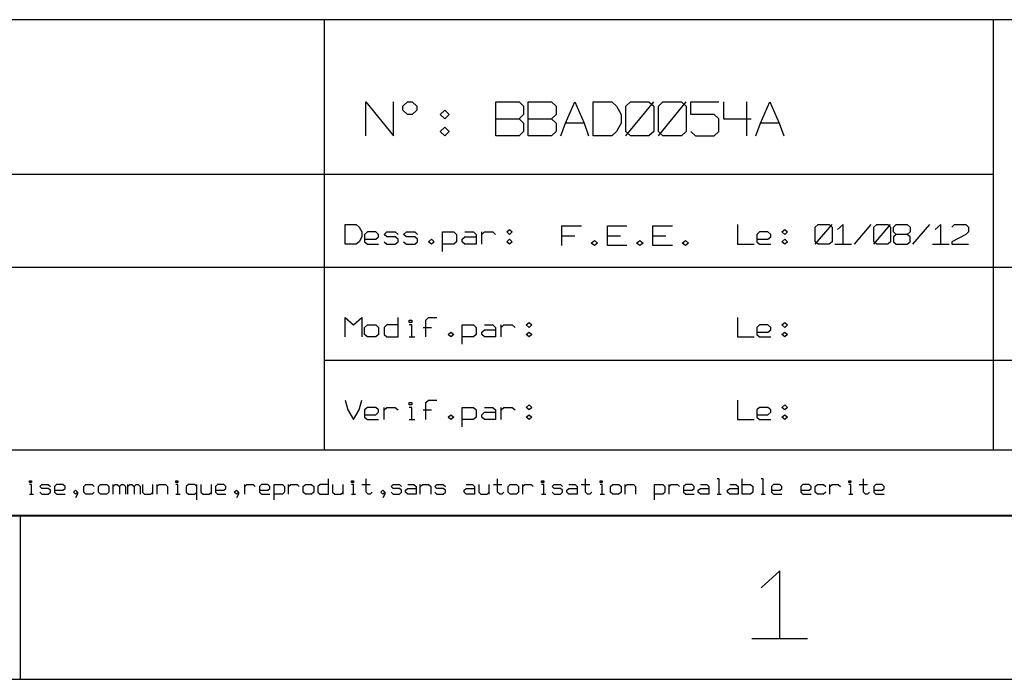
# Model space of a CAD drawing. Extents: x -93 to 502, y -337 to 504.
# Tile 2 of 15: x 204 to 375, y -337 to -222. Entities that reach past the tile are written whole.
import ezdxf

# ---------------------------------------------------------------- set-up
doc = ezdxf.new("R2010")
doc.units = 0
doc.layers.add('1', color=1, linetype='CONTINUOUS')

msp = doc.modelspace()

# ---------------------------------------------------------------- linework, layer by layer
at = {"layer": '1'}
for p, q in [((472.5, -221.88), (41.33, -221.88)), ((256.9, -296.75), (256.9, -221.88)), ((373.33, -296.75), (373.33, -221.88)), ((264.1, -242.08), (264.1, -236.18)), ((264.1, -236.18), (268.95, -242.08)), ((268.95, -242.08), (268.95, -236.18)), ((270.58, -236.93), (271.38, -236.18)), ((271.38, -236.18), (272.18, -236.18)), ((272.18, -236.18), (273, -236.93)), ((286.73, -242.08), (286.73, -236.18)), ((286.73, -236.18), (290.78, -236.18)), ((290.78, -236.18), (291.58, -236.93)), ((292.4, -242.08), (292.4, -236.18)), ((292.4, -236.18), (296.43, -236.18)), ((296.43, -236.18), (297.25, -236.93)), ((298.85, -239.88), (300.48, -236.18)), ((300.48, -236.18), (302.1, -239.88)), ((303.7, -242.08), (303.7, -236.18)), ((303.7, -236.18), (306.95, -236.18)), ((306.95, -236.18), (307.75, -236.93)), ((309.38, -236.93), (310.18, -236.18)), ((309.38, -242.08), (314.23, -236.18)), ((310.18, -236.18), (313.4, -236.18)), ((313.4, -236.18), (314.23, -236.93)), ((315.03, -236.93), (315.83, -236.18)), ((315.03, -242.08), (319.88, -236.18)), ((315.83, -236.18), (319.08, -236.18)), ((319.08, -236.18), (319.88, -236.93)), ((320.68, -238.4), (320.68, -236.18)), ((320.68, -236.18), (325.53, -236.18)), ((326.35, -236.18), (326.35, -239.13)), ((330.38, -236.18), (330.38, -242.08)), ((332.8, -239.88), (334.43, -236.18)), ((334.43, -236.18), (336.05, -239.88)), ((270.58, -237.65), (270.58, -236.93)), ((271.38, -238.4), (270.58, -237.65)), ((273, -237.65), (272.18, -238.4)), ((273, -236.93), (273, -237.65)), ((277.03, -238.4), (277.85, -237.65)), ((277.85, -237.65), (278.65, -238.4)), ((291.58, -236.93), (291.58, -238.4)), ((297.25, -236.93), (297.25, -238.4)), ((307.75, -236.93), (308.55, -238.4)), ((309.38, -241.33), (309.38, -236.93)), ((314.23, -236.93), (314.23, -241.33)), ((315.03, -241.33), (315.03, -236.93)), ((319.88, -236.93), (319.88, -241.33)), ((272.18, -238.4), (271.38, -238.4)), ((277.85, -239.13), (277.03, -238.4)), ((278.65, -238.4), (277.85, -239.13)), ((286.73, -239.13), (290.78, -239.13)), ((291.58, -238.4), (290.78, -239.13)), ((290.78, -239.13), (291.58, -239.88)), ((291.58, -239.88), (291.58, -241.33)), ((292.4, -239.13), (296.43, -239.13)), ((297.25, -238.4), (296.43, -239.13)), ((296.43, -239.13), (297.25, -239.88)), ((297.25, -239.88), (297.25, -241.33)), ((298.05, -242.08), (298.85, -239.88)), ((302.1, -239.88), (298.85, -239.88)), ((302.1, -239.88), (302.9, -242.08)), ((308.55, -239.88), (307.75, -241.33)), ((308.55, -238.4), (308.55, -239.88)), ((324.73, -238.4), (320.68, -238.4)), ((325.53, -239.13), (324.73, -238.4)), ((325.53, -241.33), (325.53, -239.13)), ((326.35, -239.13), (331.2, -239.13)), ((332, -242.08), (332.8, -239.88)), ((336.05, -239.88), (332.8, -239.88)), ((336.05, -239.88), (336.85, -242.08)), ((277.03, -241.33), (277.85, -240.6)), ((277.85, -242.08), (277.03, -241.33)), ((277.85, -240.6), (278.65, -241.33)), ((278.65, -241.33), (277.85, -242.08)), ((291.58, -241.33), (290.78, -242.08)), ((297.25, -241.33), (296.43, -242.08)), ((307.75, -241.33), (306.95, -242.08)), ((310.18, -242.08), (309.38, -241.33)), ((314.23, -241.33), (313.4, -242.08)), ((315.83, -242.08), (315.03, -241.33)), ((319.88, -241.33), (319.08, -242.08)), ((320.68, -241.33), (321.5, -242.08)), ((324.73, -242.08), (325.53, -241.33)), ((290.78, -242.08), (286.73, -242.08)), ((296.43, -242.08), (292.4, -242.08)), ((306.95, -242.08), (303.7, -242.08)), ((313.4, -242.08), (310.18, -242.08)), ((319.08, -242.08), (315.83, -242.08)), ((321.5, -242.08), (324.73, -242.08)), ((373.33, -248.83), (41.33, -248.83)), ((260.5, -260.95), (260.5, -257.55)), ((260.5, -257.55), (262.45, -257.55)), ((262.45, -257.55), (262.93, -257.98)), ((262.93, -257.98), (263.43, -258.83)), ((288.63, -258.83), (289.13, -258.4)), ((289.13, -258.4), (289.6, -258.83)), ((298.23, -261.18), (298.23, -257.78)), ((298.23, -257.78), (301.63, -257.78)), ((306.15, -261.18), (306.15, -257.78)), ((306.15, -257.78), (309.55, -257.78)), ((314.08, -261.18), (314.08, -257.78)), ((314.08, -257.78), (317.48, -257.78)), ((328.78, -257.55), (328.78, -260.95)), ((336.53, -258.83), (337.03, -258.4)), ((337.03, -258.4), (337.5, -258.83)), ((342.35, -257.98), (342.85, -257.55)), ((342.35, -260.95), (345.28, -257.55)), ((342.35, -260.53), (342.35, -257.98)), ((342.85, -257.55), (344.78, -257.55)), ((344.78, -257.55), (345.28, -257.98)), ((345.28, -257.98), (345.28, -260.53)), ((347.2, -257.55), (346.23, -258.4)), ((347.2, -260.95), (347.2, -257.55)), ((349.15, -260.95), (352.05, -257.55)), ((352.55, -257.98), (353.03, -257.55)), ((352.55, -260.95), (355.45, -257.55)), ((352.55, -260.53), (352.55, -257.98)), ((353.03, -257.55), (354.98, -257.55)), ((354.98, -257.55), (355.45, -257.98)), ((355.45, -257.98), (355.45, -260.53)), ((355.93, -257.98), (356.43, -257.55)), ((355.93, -258.83), (355.93, -257.98)), ((356.43, -257.55), (358.35, -257.55)), ((358.35, -257.55), (358.85, -257.98)), ((358.85, -257.98), (358.85, -258.83)), ((359.33, -260.95), (362.25, -257.55)), ((364.18, -257.55), (363.2, -258.4)), ((364.18, -260.95), (364.18, -257.55)), ((366.13, -257.98), (366.6, -257.55)), ((366.6, -257.55), (368.55, -257.55)), ((368.55, -257.55), (369.03, -257.98)), ((369.03, -257.98), (369.03, -258.83)), ((263.43, -259.68), (262.93, -260.53)), ((263.43, -258.83), (263.43, -259.68)), ((264.38, -258.83), (263.9, -259.25)), ((263.9, -259.25), (263.9, -260.53)), ((263.9, -260.1), (265.85, -260.1)), ((265.85, -258.83), (264.38, -258.83)), ((266.33, -259.25), (265.85, -258.83)), ((265.85, -260.1), (266.33, -259.68)), ((266.33, -259.68), (266.33, -259.25)), ((267.3, -259.25), (267.78, -258.83)), ((267.78, -259.68), (267.3, -259.25)), ((267.78, -258.83), (269.23, -258.83)), ((269.23, -259.68), (267.78, -259.68)), ((269.23, -258.83), (269.73, -259.25)), ((269.73, -260.1), (269.23, -259.68)), ((269.73, -260.53), (269.73, -260.1)), ((270.7, -259.25), (271.18, -258.83)), ((271.18, -259.68), (270.7, -259.25)), ((271.18, -258.83), (272.63, -258.83)), ((272.63, -259.68), (271.18, -259.68)), ((272.63, -258.83), (273.13, -259.25)), ((273.13, -260.1), (272.63, -259.68)), ((273.13, -260.53), (273.13, -260.1)), ((275.05, -260.53), (275.55, -260.1)), ((275.55, -260.1), (276.03, -260.53)), ((277.48, -262.23), (277.48, -258.83)), ((277.48, -258.83), (279.43, -258.83)), ((279.43, -258.83), (279.9, -259.25)), ((279.9, -259.25), (279.9, -260.53)), ((280.88, -260.1), (281.35, -259.68)), ((280.88, -260.53), (280.88, -260.1)), ((281.35, -258.83), (282.83, -258.83)), ((281.35, -259.68), (283.3, -259.68)), ((282.83, -258.83), (283.3, -259.25)), ((283.3, -259.25), (283.3, -260.95)), ((284.28, -260.95), (284.28, -258.83)), ((284.28, -259.25), (284.75, -258.83)), ((284.75, -258.83), (286.2, -258.83)), ((286.2, -258.83), (286.7, -259.25)), ((289.13, -259.25), (288.63, -258.83)), ((288.63, -260.53), (289.13, -260.1)), ((289.6, -258.83), (289.13, -259.25)), ((289.13, -260.1), (289.6, -260.53)), ((298.23, -259.48), (300.5, -259.48)), ((303.33, -260.75), (303.9, -260.33)), ((303.9, -260.33), (304.45, -260.75)), ((306.15, -259.48), (308.43, -259.48)), ((311.25, -260.75), (311.8, -260.33)), ((311.8, -260.33), (312.38, -260.75)), ((314.08, -259.48), (316.35, -259.48)), ((319.18, -260.75), (319.73, -260.33)), ((319.73, -260.33), (320.3, -260.75)), ((332.65, -258.83), (332.18, -259.25)), ((332.18, -259.25), (332.18, -260.53)), ((332.18, -260.1), (334.1, -260.1)), ((334.1, -258.83), (332.65, -258.83)), ((334.6, -259.25), (334.1, -258.83)), ((334.1, -260.1), (334.6, -259.68)), ((334.6, -259.68), (334.6, -259.25)), ((337.03, -259.25), (336.53, -258.83)), ((336.53, -260.53), (337.03, -260.1)), ((337.5, -258.83), (337.03, -259.25)), ((337.03, -260.1), (337.5, -260.53)), ((356.43, -259.25), (355.93, -258.83)), ((356.43, -259.25), (355.93, -259.68)), ((355.93, -259.68), (355.93, -260.53)), ((358.35, -259.25), (356.43, -259.25)), ((358.85, -258.83), (358.35, -259.25)), ((358.85, -259.68), (358.35, -259.25)), ((358.85, -260.53), (358.85, -259.68)), ((368.55, -259.25), (366.13, -260.53)), ((369.03, -258.83), (368.55, -259.25)), ((262.45, -260.95), (260.5, -260.95)), ((262.93, -260.53), (262.45, -260.95)), ((263.9, -260.53), (264.38, -260.95)), ((264.38, -260.95), (266.33, -260.95)), ((267.3, -260.53), (267.78, -260.95)), ((267.78, -260.95), (269.23, -260.95)), ((269.23, -260.95), (269.73, -260.53)), ((270.7, -260.53), (271.18, -260.95)), ((271.18, -260.95), (272.63, -260.95)), ((272.63, -260.95), (273.13, -260.53)), ((275.55, -260.95), (275.05, -260.53)), ((276.03, -260.53), (275.55, -260.95)), ((279.43, -260.95), (277.48, -260.95)), ((279.9, -260.53), (279.43, -260.95)), ((281.35, -260.95), (280.88, -260.53)), ((283.3, -260.95), (281.35, -260.95)), ((289.13, -260.95), (288.63, -260.53)), ((289.6, -260.53), (289.13, -260.95)), ((303.9, -261.18), (303.33, -260.75)), ((304.45, -260.75), (303.9, -261.18)), ((309.55, -261.18), (306.15, -261.18)), ((311.8, -261.18), (311.25, -260.75)), ((312.38, -260.75), (311.8, -261.18)), ((317.48, -261.18), (314.08, -261.18)), ((319.73, -261.18), (319.18, -260.75)), ((320.3, -260.75), (319.73, -261.18)), ((328.78, -260.95), (331.68, -260.95)), ((332.18, -260.53), (332.65, -260.95)), ((332.65, -260.95), (334.6, -260.95)), ((337.03, -260.95), (336.53, -260.53)), ((337.5, -260.53), (337.03, -260.95)), ((342.85, -260.95), (342.35, -260.53)), ((344.78, -260.95), (342.85, -260.95)), ((345.28, -260.53), (344.78, -260.95)), ((345.75, -260.95), (348.65, -260.95)), ((353.03, -260.95), (352.55, -260.53)), ((354.98, -260.95), (353.03, -260.95)), ((355.45, -260.53), (354.98, -260.95)), ((355.93, -260.53), (356.43, -260.95)), ((356.43, -260.95), (358.35, -260.95)), ((358.35, -260.95), (358.85, -260.53)), ((362.73, -260.95), (365.63, -260.95)), ((366.13, -260.53), (366.13, -260.95)), ((366.13, -260.95), (369.03, -260.95)), ((472.5, -265), (41.33, -265)), ((260.5, -277.1), (260.5, -273.73)), ((260.5, -273.73), (261.95, -275)), ((261.95, -275), (263.43, -273.73)), ((263.43, -273.73), (263.43, -277.1)), ((269.73, -277.1), (269.73, -273.73)), ((271.65, -274.58), (271.65, -274.15)), ((271.65, -274.15), (272.15, -274.15)), ((272.15, -274.15), (272.15, -274.58)), ((274.58, -274.15), (275.05, -273.73)), ((274.58, -277.1), (274.58, -274.15)), ((275.05, -273.73), (276.5, -273.73)), ((328.78, -273.73), (328.78, -277.1)), ((263.9, -275.43), (264.38, -275)), ((263.9, -276.68), (263.9, -275.43)), ((264.38, -275), (265.85, -275)), ((265.85, -275), (266.33, -275.43)), ((266.33, -275.43), (266.33, -276.68)), ((267.78, -275), (267.3, -275.43)), ((267.3, -275.43), (267.3, -276.68)), ((269.73, -275), (267.78, -275)), ((272.15, -274.58), (271.65, -274.58)), ((272.15, -275), (271.65, -275)), ((272.15, -277.1), (272.15, -275)), ((274.08, -275.43), (275.55, -275.43)), ((280.88, -278.38), (280.88, -275)), ((280.88, -275), (282.83, -275)), ((282.83, -275), (283.3, -275.43)), ((283.3, -275.43), (283.3, -276.68)), ((284.28, -276.25), (284.75, -275.83)), ((284.75, -275), (286.2, -275)), ((284.75, -275.83), (286.7, -275.83)), ((286.2, -275), (286.7, -275.43)), ((286.7, -275.43), (286.7, -277.1)), ((287.68, -277.1), (287.68, -275)), ((287.68, -275.43), (288.15, -275)), ((288.15, -275), (289.6, -275)), ((289.6, -275), (290.1, -275.43)), ((292.03, -275), (292.53, -274.58)), ((292.53, -275.43), (292.03, -275)), ((292.53, -274.58), (293, -275)), ((293, -275), (292.53, -275.43)), ((332.65, -275), (332.18, -275.43)), ((332.18, -275.43), (332.18, -276.68)), ((334.1, -275), (332.65, -275)), ((334.6, -275.43), (334.1, -275)), ((334.1, -276.25), (334.6, -275.83)), ((334.6, -275.83), (334.6, -275.43)), ((336.53, -275), (337.03, -274.58)), ((337.03, -275.43), (336.53, -275)), ((337.03, -274.58), (337.5, -275)), ((337.5, -275), (337.03, -275.43)), ((264.38, -277.1), (263.9, -276.68)), ((265.85, -277.1), (264.38, -277.1)), ((266.33, -276.68), (265.85, -277.1)), ((267.3, -276.68), (267.78, -277.1)), ((267.78, -277.1), (269.73, -277.1)), ((271.65, -277.1), (272.63, -277.1)), ((278.45, -276.68), (278.93, -276.25)), ((278.93, -277.1), (278.45, -276.68)), ((278.93, -276.25), (279.43, -276.68)), ((279.43, -276.68), (278.93, -277.1)), ((282.83, -277.1), (280.88, -277.1)), ((283.3, -276.68), (282.83, -277.1)), ((284.28, -276.68), (284.28, -276.25)), ((284.75, -277.1), (284.28, -276.68)), ((286.7, -277.1), (284.75, -277.1)), ((292.03, -276.68), (292.53, -276.25)), ((292.53, -277.1), (292.03, -276.68)), ((292.53, -276.25), (293, -276.68)), ((293, -276.68), (292.53, -277.1)), ((328.78, -277.1), (331.68, -277.1)), ((332.18, -276.25), (334.1, -276.25)), ((332.18, -276.68), (332.65, -277.1)), ((332.65, -277.1), (334.6, -277.1)), ((336.53, -276.68), (337.03, -276.25)), ((337.03, -277.1), (336.53, -276.68)), ((337.03, -276.25), (337.5, -276.68)), ((337.5, -276.68), (337.03, -277.1)), ((472.5, -281.18), (256.9, -281.18)), ((260.5, -288.1), (261, -289.78)), ((262.93, -289.78), (263.43, -288.1)), ((264.38, -289.35), (263.9, -289.78)), ((265.85, -289.35), (264.38, -289.35)), ((266.33, -289.78), (265.85, -289.35)), ((267.3, -291.48), (267.3, -289.35)), ((267.3, -289.78), (267.78, -289.35)), ((267.78, -289.35), (269.23, -289.35)), ((269.23, -289.35), (269.73, -289.78)), ((271.65, -288.93), (271.65, -288.5)), ((271.65, -288.5), (272.15, -288.5)), ((272.15, -288.93), (271.65, -288.93)), ((272.15, -289.35), (271.65, -289.35)), ((272.15, -288.5), (272.15, -288.93)), ((272.15, -291.48), (272.15, -289.35)), ((274.58, -288.5), (275.05, -288.1)), ((274.58, -291.48), (274.58, -288.5)), ((275.05, -288.1), (276.5, -288.1)), ((280.88, -292.75), (280.88, -289.35)), ((280.88, -289.35), (282.83, -289.35)), ((282.83, -289.35), (283.3, -289.78)), ((284.75, -289.35), (286.2, -289.35)), ((286.2, -289.35), (286.7, -289.78)), ((287.68, -291.48), (287.68, -289.35)), ((287.68, -289.78), (288.15, -289.35)), ((288.15, -289.35), (289.6, -289.35)), ((289.6, -289.35), (290.1, -289.78)), ((292.03, -289.35), (292.53, -288.93)), ((292.53, -289.78), (292.03, -289.35)), ((292.53, -288.93), (293, -289.35)), ((293, -289.35), (292.53, -289.78)), ((328.78, -288.1), (328.78, -291.48)), ((332.65, -289.35), (332.18, -289.78)), ((334.1, -289.35), (332.65, -289.35)), ((334.6, -289.78), (334.1, -289.35)), ((336.53, -289.35), (337.03, -288.93)), ((337.03, -289.78), (336.53, -289.35)), ((337.03, -288.93), (337.5, -289.35)), ((337.5, -289.35), (337.03, -289.78)), ((261, -289.78), (261.95, -291.48)), ((261.95, -291.48), (262.93, -289.78)), ((263.9, -289.78), (263.9, -291.05)), ((263.9, -290.63), (265.85, -290.63)), ((263.9, -291.05), (264.38, -291.48)), ((265.85, -290.63), (266.33, -290.2)), ((266.33, -290.2), (266.33, -289.78)), ((274.08, -289.78), (275.55, -289.78)), ((278.45, -291.05), (278.93, -290.63)), ((278.93, -291.48), (278.45, -291.05)), ((278.93, -290.63), (279.43, -291.05)), ((279.43, -291.05), (278.93, -291.48)), ((283.3, -291.05), (282.83, -291.48)), ((283.3, -289.78), (283.3, -291.05)), ((284.28, -290.63), (284.75, -290.2)), ((284.28, -291.05), (284.28, -290.63)), ((284.75, -291.48), (284.28, -291.05)), ((284.75, -290.2), (286.7, -290.2)), ((286.7, -289.78), (286.7, -291.48)), ((292.03, -291.05), (292.53, -290.63)), ((292.53, -291.48), (292.03, -291.05)), ((292.53, -290.63), (293, -291.05)), ((293, -291.05), (292.53, -291.48)), ((332.18, -289.78), (332.18, -291.05)), ((332.18, -290.63), (334.1, -290.63)), ((332.18, -291.05), (332.65, -291.48)), ((334.1, -290.63), (334.6, -290.2)), ((334.6, -290.2), (334.6, -289.78)), ((336.53, -291.05), (337.03, -290.63)), ((337.03, -291.48), (336.53, -291.05)), ((337.03, -290.63), (337.5, -291.05)), ((337.5, -291.05), (337.03, -291.48)), ((264.38, -291.48), (266.33, -291.48)), ((271.65, -291.48), (272.63, -291.48)), ((282.83, -291.48), (280.88, -291.48)), ((286.7, -291.48), (284.75, -291.48)), ((328.78, -291.48), (331.68, -291.48)), ((332.65, -291.48), (334.6, -291.48)), ((41.33, -296.75), (472.5, -296.75)), ((205.58, -302.45), (205.58, -302.13)), ((205.58, -302.13), (205.95, -302.13)), ((205.95, -302.45), (205.58, -302.45)), ((205.95, -302.78), (205.58, -302.78)), ((205.95, -302.13), (205.95, -302.45)), ((205.95, -304.43), (205.95, -302.78)), ((207.4, -303.13), (207.75, -302.78)), ((207.75, -303.45), (207.4, -303.13)), ((207.75, -302.78), (208.85, -302.78)), ((208.85, -302.78), (209.23, -303.13)), ((210.3, -302.78), (209.95, -303.13)), ((209.95, -303.13), (209.95, -304.1)), ((211.4, -302.78), (210.3, -302.78)), ((211.78, -303.13), (211.4, -302.78)), ((211.78, -303.45), (211.78, -303.13)), ((215.03, -303.13), (215.4, -302.78)), ((215.03, -304.1), (215.03, -303.13)), ((215.4, -302.78), (216.5, -302.78)), ((216.5, -302.78), (216.85, -303.13)), ((217.58, -303.13), (217.95, -302.78)), ((217.58, -304.1), (217.58, -303.13)), ((217.95, -302.78), (219.05, -302.78)), ((219.05, -302.78), (219.4, -303.13)), ((219.4, -303.13), (219.4, -304.1)), ((220.13, -304.43), (220.13, -302.78)), ((220.13, -303.13), (220.5, -302.78)), ((220.5, -302.78), (220.85, -302.78)), ((220.85, -302.78), (221.23, -303.13)), ((221.23, -303.13), (221.58, -302.78)), ((221.23, -303.13), (221.23, -304.43)), ((221.58, -302.78), (221.95, -302.78)), ((221.95, -302.78), (222.3, -303.13)), ((222.3, -303.13), (222.3, -304.43)), ((222.68, -304.43), (222.68, -302.78)), ((222.68, -303.13), (223.05, -302.78)), ((223.05, -302.78), (223.4, -302.78)), ((223.4, -302.78), (223.78, -303.13)), ((223.78, -303.13), (224.13, -302.78)), ((223.78, -303.13), (223.78, -304.43)), ((224.13, -302.78), (224.5, -302.78)), ((224.5, -302.78), (224.85, -303.13)), ((224.85, -303.13), (224.85, -304.43)), ((225.23, -302.78), (225.23, -304.1)), ((227.05, -304.43), (227.05, -302.78)), ((227.78, -304.43), (227.78, -302.78)), ((227.78, -303.13), (228.13, -302.78)), ((228.13, -302.78), (229.23, -302.78)), ((229.23, -302.78), (229.58, -303.13)), ((229.58, -303.13), (229.58, -304.43)), ((231.05, -302.45), (231.05, -302.13)), ((231.05, -302.13), (231.4, -302.13)), ((231.4, -302.45), (231.05, -302.45)), ((231.4, -302.78), (231.05, -302.78)), ((231.4, -302.13), (231.4, -302.45)), ((231.4, -304.43), (231.4, -302.78)), ((233.23, -302.78), (232.85, -303.13)), ((232.85, -303.13), (232.85, -304.1)), ((234.33, -302.78), (233.23, -302.78)), ((234.68, -303.13), (234.33, -302.78)), ((234.68, -305.43), (234.68, -302.78)), ((235.4, -302.78), (235.4, -304.1)), ((237.23, -304.43), (237.23, -302.78)), ((238.33, -302.78), (237.95, -303.13)), ((237.95, -303.13), (237.95, -304.1)), ((239.4, -302.78), (238.33, -302.78)), ((239.78, -303.13), (239.4, -302.78)), ((239.78, -303.45), (239.78, -303.13)), ((243.05, -304.43), (243.05, -302.78)), ((243.05, -303.13), (243.4, -302.78)), ((243.4, -302.78), (244.5, -302.78)), ((244.5, -302.78), (244.88, -303.13)), ((245.95, -302.78), (245.6, -303.13)), ((245.6, -303.13), (245.6, -304.1)), ((247.05, -302.78), (245.95, -302.78)), ((247.4, -303.13), (247.05, -302.78)), ((247.4, -303.45), (247.4, -303.13)), ((248.15, -305.43), (248.15, -302.78)), ((248.15, -302.78), (249.6, -302.78)), ((249.6, -302.78), (249.95, -303.13)), ((249.95, -303.13), (249.95, -304.1)), ((250.68, -304.43), (250.68, -302.78)), ((250.68, -303.13), (251.05, -302.78)), ((251.05, -302.78), (252.15, -302.78)), ((252.15, -302.78), (252.5, -303.13)), ((253.23, -303.13), (253.6, -302.78)), ((253.23, -304.1), (253.23, -303.13)), ((253.6, -302.78), (254.68, -302.78)), ((254.68, -302.78), (255.05, -303.13)), ((255.05, -303.13), (255.05, -304.1)), ((256.15, -302.78), (255.78, -303.13)), ((255.78, -303.13), (255.78, -304.1)), ((257.6, -302.78), (256.15, -302.78)), ((257.6, -304.43), (257.6, -301.8)), ((258.33, -302.78), (258.33, -304.1)), ((260.15, -304.43), (260.15, -302.78)), ((261.6, -302.45), (261.6, -302.13)), ((261.6, -302.13), (261.95, -302.13)), ((261.95, -302.45), (261.6, -302.45)), ((261.95, -302.78), (261.6, -302.78)), ((261.95, -302.13), (261.95, -302.45)), ((261.95, -304.43), (261.95, -302.78)), ((263.43, -302.78), (264.88, -302.78)), ((264.15, -304.1), (264.15, -301.8)), ((268.5, -303.13), (268.88, -302.78)), ((268.88, -303.45), (268.5, -303.13)), ((268.88, -302.78), (269.98, -302.78)), ((269.98, -302.78), (270.33, -303.13)), ((271.43, -302.78), (272.5, -302.78)), ((272.5, -302.78), (272.88, -303.13)), ((272.88, -303.13), (272.88, -304.43)), ((273.6, -304.43), (273.6, -302.78)), ((273.6, -303.13), (273.98, -302.78)), ((273.98, -302.78), (275.05, -302.78)), ((275.05, -302.78), (275.43, -303.13)), ((275.43, -303.13), (275.43, -304.43)), ((276.15, -303.13), (276.5, -302.78)), ((276.5, -303.45), (276.15, -303.13)), ((276.5, -302.78), (277.6, -302.78)), ((277.6, -302.78), (277.98, -303.13)), ((281.6, -302.78), (282.7, -302.78)), ((282.7, -302.78), (283.05, -303.13)), ((283.05, -303.13), (283.05, -304.43)), ((283.8, -302.78), (283.8, -304.1)), ((285.6, -304.43), (285.6, -302.78)), ((286.33, -302.78), (287.8, -302.78)), ((287.05, -304.1), (287.05, -301.8)), ((288.88, -303.13), (289.25, -302.78)), ((288.88, -304.1), (288.88, -303.13)), ((289.25, -302.78), (290.33, -302.78)), ((290.33, -302.78), (290.7, -303.13)), ((290.7, -303.13), (290.7, -304.1)), ((291.43, -304.43), (291.43, -302.78)), ((291.43, -303.13), (291.8, -302.78)), ((291.8, -302.78), (292.88, -302.78)), ((292.88, -302.78), (293.25, -303.13)), ((294.7, -302.45), (294.7, -302.13)), ((294.7, -302.13), (295.08, -302.13)), ((295.08, -302.45), (294.7, -302.45)), ((295.08, -302.78), (294.7, -302.78)), ((295.08, -302.13), (295.08, -302.45)), ((295.08, -304.43), (295.08, -302.78)), ((296.53, -303.13), (296.88, -302.78)), ((296.88, -303.45), (296.53, -303.13)), ((296.88, -302.78), (297.98, -302.78)), ((297.98, -302.78), (298.35, -303.13)), ((299.43, -302.78), (300.53, -302.78)), ((300.53, -302.78), (300.88, -303.13)), ((300.88, -303.13), (300.88, -304.43)), ((301.6, -302.78), (303.08, -302.78)), ((302.35, -304.1), (302.35, -301.8)), ((304.88, -302.45), (304.88, -302.13)), ((304.88, -302.13), (305.25, -302.13)), ((305.25, -302.45), (304.88, -302.45)), ((305.25, -302.78), (304.88, -302.78)), ((305.25, -302.13), (305.25, -302.45)), ((305.25, -304.43), (305.25, -302.78)), ((306.7, -303.13), (307.08, -302.78)), ((306.7, -304.1), (306.7, -303.13)), ((307.08, -302.78), (308.15, -302.78)), ((308.15, -302.78), (308.53, -303.13)), ((308.53, -303.13), (308.53, -304.1)), ((309.25, -304.43), (309.25, -302.78)), ((309.25, -303.13), (309.63, -302.78)), ((309.63, -302.78), (310.7, -302.78)), ((310.7, -302.78), (311.08, -303.13)), ((311.08, -303.13), (311.08, -304.43)), ((314.35, -305.43), (314.35, -302.78)), ((314.35, -302.78), (315.8, -302.78)), ((315.8, -302.78), (316.15, -303.13)), ((316.15, -303.13), (316.15, -304.1)), ((316.9, -304.43), (316.9, -302.78)), ((316.9, -303.13), (317.25, -302.78)), ((317.25, -302.78), (318.35, -302.78)), ((318.35, -302.78), (318.7, -303.13)), ((319.8, -302.78), (319.43, -303.13)), ((319.43, -303.13), (319.43, -304.1)), ((320.9, -302.78), (319.8, -302.78)), ((321.25, -303.13), (320.9, -302.78)), ((321.25, -303.45), (321.25, -303.13)), ((322.35, -302.78), (323.45, -302.78)), ((323.45, -302.78), (323.8, -303.13)), ((323.8, -303.13), (323.8, -304.43)), ((325.63, -301.8), (325.25, -301.8)), ((325.63, -304.43), (325.63, -301.8)), ((327.45, -302.78), (328.53, -302.78)), ((328.53, -302.78), (328.9, -303.13)), ((328.9, -303.13), (328.9, -304.43)), ((329.63, -304.43), (329.63, -301.8)), ((329.63, -302.78), (331.08, -302.78)), ((331.08, -302.78), (331.45, -303.13)), ((331.45, -303.13), (331.45, -304.1)), ((333.25, -301.8), (332.9, -301.8)), ((333.25, -304.43), (333.25, -301.8)), ((335.08, -302.78), (334.73, -303.13)), ((334.73, -303.13), (334.73, -304.1)), ((336.18, -302.78), (335.08, -302.78)), ((336.53, -303.13), (336.18, -302.78)), ((336.53, -303.45), (336.53, -303.13)), ((340.18, -302.78), (339.8, -303.13)), ((339.8, -303.13), (339.8, -304.1)), ((341.25, -302.78), (340.18, -302.78)), ((341.63, -303.13), (341.25, -302.78)), ((341.63, -303.45), (341.63, -303.13)), ((342.35, -303.13), (342.73, -302.78)), ((342.35, -304.1), (342.35, -303.13)), ((342.73, -302.78), (343.8, -302.78)), ((343.8, -302.78), (344.18, -303.13)), ((344.9, -304.43), (344.9, -302.78)), ((344.9, -303.13), (345.28, -302.78)), ((345.28, -302.78), (346.35, -302.78)), ((346.35, -302.78), (346.73, -303.13)), ((348.18, -302.45), (348.18, -302.13)), ((348.18, -302.13), (348.53, -302.13)), ((348.53, -302.45), (348.18, -302.45)), ((348.53, -302.78), (348.18, -302.78)), ((348.53, -302.13), (348.53, -302.45)), ((348.53, -304.43), (348.53, -302.78)), ((350, -302.78), (351.45, -302.78)), ((350.73, -304.1), (350.73, -301.8)), ((352.9, -302.78), (352.55, -303.13)), ((352.55, -303.13), (352.55, -304.1)), ((354, -302.78), (352.9, -302.78)), ((354.35, -303.13), (354, -302.78)), ((354.35, -303.45), (354.35, -303.13)), ((205.58, -304.43), (206.3, -304.43)), ((207.4, -304.1), (207.75, -304.43)), ((208.85, -303.45), (207.75, -303.45)), ((207.75, -304.43), (208.85, -304.43)), ((209.23, -303.78), (208.85, -303.45)), ((208.85, -304.43), (209.23, -304.1)), ((209.23, -304.1), (209.23, -303.78)), ((209.95, -303.78), (211.4, -303.78)), ((209.95, -304.1), (210.3, -304.43)), ((210.3, -304.43), (211.78, -304.43)), ((211.4, -303.78), (211.78, -303.45)), ((213.23, -304.1), (213.58, -303.78)), ((213.58, -304.43), (213.23, -304.1)), ((213.58, -303.78), (213.95, -304.1)), ((213.95, -304.1), (213.58, -304.43)), ((213.95, -304.43), (213.58, -305.1)), ((213.95, -304.1), (213.95, -304.43)), ((215.4, -304.43), (215.03, -304.1)), ((216.5, -304.43), (215.4, -304.43)), ((216.85, -304.1), (216.5, -304.43)), ((217.95, -304.43), (217.58, -304.1)), ((219.05, -304.43), (217.95, -304.43)), ((219.4, -304.1), (219.05, -304.43)), ((225.23, -304.1), (225.58, -304.43)), ((225.58, -304.43), (226.68, -304.43)), ((226.68, -304.43), (227.05, -304.1)), ((231.05, -304.43), (231.78, -304.43)), ((232.85, -304.1), (233.23, -304.43)), ((233.23, -304.43), (234.33, -304.43)), ((234.33, -304.43), (234.68, -304.1)), ((235.4, -304.1), (235.78, -304.43)), ((235.78, -304.43), (236.88, -304.43)), ((236.88, -304.43), (237.23, -304.1)), ((237.95, -303.78), (239.4, -303.78)), ((237.95, -304.1), (238.33, -304.43)), ((238.33, -304.43), (239.78, -304.43)), ((239.4, -303.78), (239.78, -303.45)), ((241.23, -304.1), (241.6, -303.78)), ((241.6, -304.43), (241.23, -304.1)), ((241.6, -303.78), (241.95, -304.1)), ((241.95, -304.1), (241.6, -304.43)), ((241.95, -304.43), (241.6, -305.1)), ((241.95, -304.1), (241.95, -304.43)), ((245.6, -303.78), (247.05, -303.78)), ((245.6, -304.1), (245.95, -304.43)), ((245.95, -304.43), (247.4, -304.43)), ((247.05, -303.78), (247.4, -303.45)), ((249.6, -304.43), (248.15, -304.43)), ((249.95, -304.1), (249.6, -304.43)), ((253.6, -304.43), (253.23, -304.1)), ((254.68, -304.43), (253.6, -304.43)), ((255.05, -304.1), (254.68, -304.43)), ((255.78, -304.1), (256.15, -304.43)), ((256.15, -304.43), (257.6, -304.43)), ((258.33, -304.1), (258.7, -304.43)), ((258.7, -304.43), (259.78, -304.43)), ((259.78, -304.43), (260.15, -304.1)), ((261.6, -304.43), (262.33, -304.43)), ((264.5, -304.43), (264.15, -304.1)), ((264.88, -304.43), (264.5, -304.43)), ((265.23, -304.1), (264.88, -304.43)), ((266.7, -304.1), (267.05, -303.78)), ((267.05, -304.43), (266.7, -304.1)), ((267.05, -303.78), (267.43, -304.1)), ((267.43, -304.1), (267.05, -304.43)), ((267.43, -304.43), (267.05, -305.1)), ((267.43, -304.1), (267.43, -304.43)), ((268.5, -304.1), (268.88, -304.43)), ((269.98, -303.45), (268.88, -303.45)), ((268.88, -304.43), (269.98, -304.43)), ((270.33, -303.78), (269.98, -303.45)), ((269.98, -304.43), (270.33, -304.1)), ((270.33, -304.1), (270.33, -303.78)), ((271.05, -303.78), (271.43, -303.45)), ((271.05, -304.1), (271.05, -303.78)), ((271.43, -304.43), (271.05, -304.1)), ((271.43, -303.45), (272.88, -303.45)), ((272.88, -304.43), (271.43, -304.43)), ((276.15, -304.1), (276.5, -304.43)), ((277.6, -303.45), (276.5, -303.45)), ((276.5, -304.43), (277.6, -304.43)), ((277.98, -303.78), (277.6, -303.45)), ((277.6, -304.43), (277.98, -304.1)), ((277.98, -304.1), (277.98, -303.78)), ((281.25, -303.78), (281.6, -303.45)), ((281.25, -304.1), (281.25, -303.78)), ((281.6, -304.43), (281.25, -304.1)), ((281.6, -303.45), (283.05, -303.45)), ((283.05, -304.43), (281.6, -304.43)), ((283.8, -304.1), (284.15, -304.43)), ((284.15, -304.43), (285.25, -304.43)), ((285.25, -304.43), (285.6, -304.1)), ((287.43, -304.43), (287.05, -304.1)), ((287.8, -304.43), (287.43, -304.43)), ((288.15, -304.1), (287.8, -304.43)), ((289.25, -304.43), (288.88, -304.1)), ((290.33, -304.43), (289.25, -304.43)), ((290.7, -304.1), (290.33, -304.43)), ((294.7, -304.43), (295.43, -304.43)), ((296.53, -304.1), (296.88, -304.43)), ((297.98, -303.45), (296.88, -303.45)), ((296.88, -304.43), (297.98, -304.43)), ((298.35, -303.78), (297.98, -303.45)), ((297.98, -304.43), (298.35, -304.1)), ((298.35, -304.1), (298.35, -303.78)), ((299.08, -303.78), (299.43, -303.45)), ((299.08, -304.1), (299.08, -303.78)), ((299.43, -304.43), (299.08, -304.1)), ((299.43, -303.45), (300.88, -303.45)), ((300.88, -304.43), (299.43, -304.43)), ((302.7, -304.43), (302.35, -304.1)), ((303.08, -304.43), (302.7, -304.43)), ((303.43, -304.1), (303.08, -304.43)), ((304.88, -304.43), (305.63, -304.43)), ((307.08, -304.43), (306.7, -304.1)), ((308.15, -304.43), (307.08, -304.43)), ((308.53, -304.1), (308.15, -304.43)), ((315.8, -304.43), (314.35, -304.43)), ((316.15, -304.1), (315.8, -304.43)), ((319.43, -303.78), (320.9, -303.78)), ((319.43, -304.1), (319.8, -304.43)), ((319.8, -304.43), (321.25, -304.43)), ((320.9, -303.78), (321.25, -303.45)), ((321.98, -303.78), (322.35, -303.45)), ((321.98, -304.1), (321.98, -303.78)), ((322.35, -304.43), (321.98, -304.1)), ((322.35, -303.45), (323.8, -303.45)), ((323.8, -304.43), (322.35, -304.43)), ((325.25, -304.43), (325.98, -304.43)), ((327.08, -303.78), (327.45, -303.45)), ((327.08, -304.1), (327.08, -303.78)), ((327.45, -304.43), (327.08, -304.1)), ((327.45, -303.45), (328.9, -303.45)), ((328.9, -304.43), (327.45, -304.43)), ((331.08, -304.43), (329.63, -304.43)), ((331.45, -304.1), (331.08, -304.43)), ((332.9, -304.43), (333.63, -304.43)), ((334.73, -303.78), (336.18, -303.78)), ((334.73, -304.1), (335.08, -304.43)), ((335.08, -304.43), (336.53, -304.43)), ((336.18, -303.78), (336.53, -303.45)), ((339.8, -303.78), (341.25, -303.78)), ((339.8, -304.1), (340.18, -304.43)), ((340.18, -304.43), (341.63, -304.43)), ((341.25, -303.78), (341.63, -303.45)), ((342.73, -304.43), (342.35, -304.1)), ((343.8, -304.43), (342.73, -304.43)), ((344.18, -304.1), (343.8, -304.43)), ((348.18, -304.43), (348.9, -304.43)), ((351.08, -304.43), (350.73, -304.1)), ((351.45, -304.43), (351.08, -304.43)), ((351.8, -304.1), (351.45, -304.43)), ((352.55, -303.78), (354, -303.78)), ((352.55, -304.1), (352.9, -304.43)), ((352.9, -304.43), (354.35, -304.43)), ((354, -303.78), (354.35, -303.45)), ((-64.8, -308.2), (472.78, -308.2)), ((41.33, -308.1), (472.5, -308.1)), ((204, -336.68), (204, -308.4)), ((336.15, -317.83), (332.93, -320.78)), ((336.15, -329.6), (336.15, -317.83)), ((331.3, -329.6), (341, -329.6)), ((-93.1, -336.68), (501.08, -336.68))]:
    msp.add_line(p, q, dxfattribs=at)

doc.saveas('drawing.dxf')
